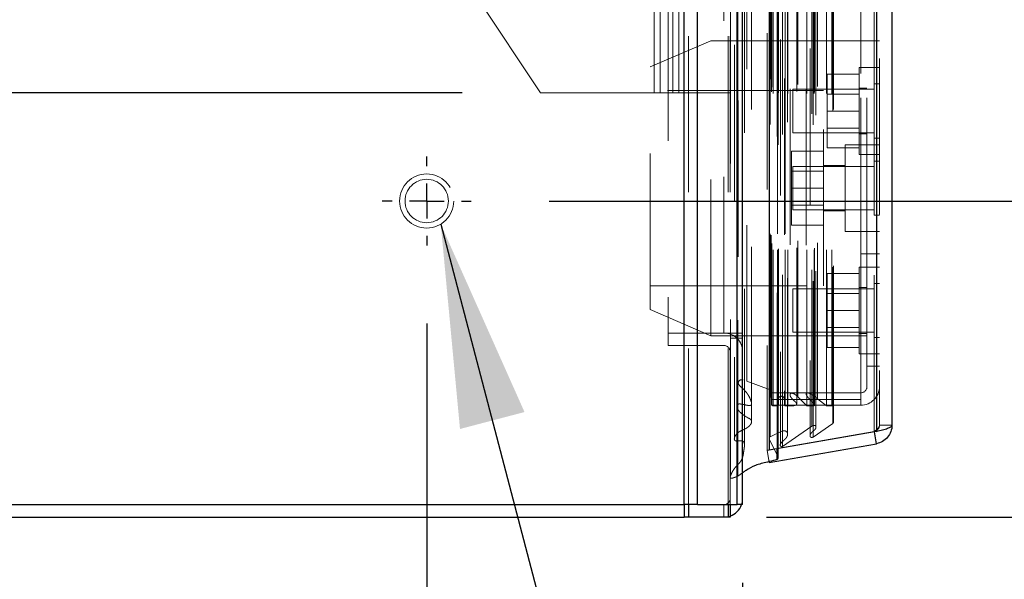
# Model space of a CAD drawing. Header units: inches. Extents: x 0.2 to 10.8, y 0.2 to 8.2.
# Tile 19 of 68: x 1.596 to 2.227, y 2.966 to 3.324. Entities that reach past the tile are written whole.
import ezdxf

# ---------------------------------------------------------------- set-up
doc = ezdxf.new("R2010")
doc.units = ezdxf.units.IN
doc.header["$MEASUREMENT"] = 0
doc.linetypes.add('CENTERX2', pattern=[0.8, 0.5, -0.1, 0.1, -0.1])
doc.linetypes.add('HIDDEN', pattern=[0.075, 0.05, -0.025])
doc.layers.add('CENTER', color=40, linetype='CENTERX2')
doc.layers.add('DIMENSIONS', color=140, linetype='Continuous')
doc.styles.add('SLDTEXTSTYLE0', font='TXT', dxfattribs={"width": 0.7})
doc.dimstyles.new('SLDDIMSTYLE0', dxfattribs={"dimtxt": 0.084961, "dimasz": 0.13, "dimexe": 0, "dimexo": 0.0625, "dimgap": 0.02124, "dimtad": 0, "dimtih": 1, "dimtoh": 1, "dimlfac": 9, "dimrnd": 1e-09, "dimzin": 12, "dimdsep": 46, "dimtxsty": 'SLDTEXTSTYLE0', "dimsah": 1, "dimcen": 0.09, "dimadec": 0, "dimazin": 3, "dimtfac": 1, "dimtofl": 0, "dimtmove": 0, "dimatfit": 3, "dimfxl": 0, "dimfrac": 2, "dimtolj": 1, "dimtzin": 12, "dimarcsym": 0})
doc.dimstyles.new('SLDDIMSTYLE1', dxfattribs={"dimtxt": 0.084961, "dimasz": 0.13, "dimexe": 0, "dimexo": 0.0625, "dimgap": 0.02124, "dimtad": 0, "dimtih": 1, "dimtoh": 1, "dimlfac": 9, "dimrnd": 1e-09, "dimzin": 12, "dimdsep": 46, "dimtxsty": 'SLDTEXTSTYLE0', "dimsah": 1, "dimcen": 0.09, "dimadec": 0, "dimazin": 3, "dimtfac": 1, "dimtmove": 0, "dimatfit": 0, "dimfxl": 0, "dimfrac": 2, "dimtolj": 1, "dimtzin": 12, "dimarcsym": 0})
doc.dimstyles.new('SLDDIMSTYLE3', dxfattribs={"dimtxt": 0.18, "dimasz": 0.13, "dimexe": 0, "dimexo": 0.0625, "dimgap": 0, "dimtad": 0, "dimtih": 1, "dimtoh": 1, "dimdec": 0, "dimrnd": 1e-09, "dimzin": 0, "dimdsep": 46, "dimtxsty": 'Standard', "dimsah": 1, "dimcen": 0.09, "dimadec": 0, "dimazin": 0, "dimtfac": 0.13, "dimtdec": 0, "dimtofl": 0, "dimtmove": 0, "dimatfit": 3, "dimfxl": 0, "dimfrac": 2, "dimtolj": 1, "dimtzin": 0, "dimarcsym": 0})

# ---------------------------------------------------------------- blocks, each defined once
blk = doc.blocks.new('_D_5')
at = {"layer": 'DIMENSIONS'}
for p, q in [((0.92138, 3.27758), (0.92138, 3.52758)), ((1.87926, 3.27758), (0.79638, 3.27758)), ((1.12799, 3.00592), (0.79638, 3.00592)), ((0.92138, 2.7755), (0.92138, 3.00592)), ((0.39212, 2.7755), (0.36359, 2.7755)), ((0.36359, 2.7755), (0.36359, 2.64047)), ((0.64459, 2.7755), (0.67312, 2.7755)), ((0.67312, 2.7755), (0.67312, 2.64047)), ((0.79778, 2.7755), (0.92138, 2.7755)), ((0.36359, 2.64047), (0.39212, 2.64047)), ((0.67312, 2.64047), (0.64459, 2.64047))]:
    blk.add_line(p, q, dxfattribs=at)
for points in [[(0.92138, 3.27758), (0.94138, 3.40758), (0.90138, 3.40758)], [(0.92138, 3.00592), (0.90138, 2.87592), (0.94138, 2.87592)]]:
    blk.add_solid(points, dxfattribs=at)
at = {"layer": 'DIMENSIONS', "char_height": 0.083333, "attachment_point": 1, "style": 'SLDTEXTSTYLE0'}
for s, insert in [('2.45', (0.39212, 2.90194)), ('62.1', (0.39212, 2.74789))]:
    blk.add_mtext(s, dxfattribs=dict(at, insert=insert))
blk = doc.blocks.new('_D_6')
at = {"layer": 'DIMENSIONS'}
for p, q in [((1.87926, 4.01336), (0.79638, 4.01336)), ((0.92138, 4.01336), (0.92138, 3.82914)), ((0.75981, 3.67509), (0.73128, 3.67509)), ((0.73128, 3.67509), (0.73128, 3.54006)), ((1.08296, 3.67509), (1.11149, 3.67509)), ((1.11149, 3.67509), (1.11149, 3.54006)), ((0.73128, 3.54006), (0.75981, 3.54006)), ((1.11149, 3.54006), (1.08296, 3.54006)), ((0.92138, 3.27758), (0.92138, 3.52104)), ((1.87926, 3.27758), (0.79638, 3.27758))]:
    blk.add_line(p, q, dxfattribs=at)
for points in [[(0.92138, 4.01336), (0.90138, 3.88336), (0.94138, 3.88336)], [(0.92138, 3.27758), (0.94138, 3.40758), (0.90138, 3.40758)]]:
    blk.add_solid(points, dxfattribs=at)
at = {"layer": 'DIMENSIONS', "char_height": 0.083333, "attachment_point": 1, "style": 'SLDTEXTSTYLE0'}
for s, insert in [('6.62', (0.79515, 3.80154)), ('168.2', (0.75981, 3.64749))]:
    blk.add_mtext(s, dxfattribs=dict(at, insert=insert))
blk = doc.blocks.new('_D_11')
at = {"layer": 'DIMENSIONS'}
for p, q in [((2.54554, 3.53229), (2.51701, 3.53229)), ((2.51701, 3.53229), (2.51701, 3.39726)), ((2.79801, 3.53229), (2.82654, 3.53229)), ((2.82654, 3.53229), (2.82654, 3.39726)), ((2.43139, 3.45281), (2.29604, 3.45281)), ((2.29604, 3.45281), (2.29604, 3.20836)), ((2.51701, 3.39726), (2.54554, 3.39726)), ((2.82654, 3.39726), (2.79801, 3.39726)), ((1.9349, 3.20836), (2.42104, 3.20836)), ((2.07427, 3.00592), (2.42104, 3.00592)), ((2.29604, 3.00592), (2.29604, 2.75592))]:
    blk.add_line(p, q, dxfattribs=at)
for points in [[(2.29604, 3.20836), (2.31604, 3.33836), (2.27604, 3.33836)], [(2.29604, 3.00592), (2.27604, 2.87592), (2.31604, 2.87592)]]:
    blk.add_solid(points, dxfattribs=at)
at = {"layer": 'DIMENSIONS', "char_height": 0.083333, "attachment_point": 1, "style": 'SLDTEXTSTYLE0'}
for s, insert in [('1.82', (2.54554, 3.65873)), ('46.3', (2.54554, 3.50468)), ('TYP.', (2.54963, 3.35063))]:
    blk.add_mtext(s, dxfattribs=dict(at, insert=insert))
blk = doc.blocks.new('_D_12')
at = {"layer": 'DIMENSIONS'}
for p, q in [((1.85643, 3.12989), (1.85643, 2.68351)), ((2.05888, 2.96392), (2.05888, 2.68351)), ((2.54941, 2.88798), (2.52088, 2.88798)), ((2.52088, 2.88798), (2.52088, 2.75295)), ((2.80188, 2.88798), (2.83041, 2.88798)), ((2.83041, 2.88798), (2.83041, 2.75295)), ((1.85643, 2.80851), (1.60643, 2.80851)), ((2.05888, 2.80851), (2.47332, 2.80851)), ((2.52088, 2.75295), (2.54941, 2.75295)), ((2.83041, 2.75295), (2.80188, 2.75295))]:
    blk.add_line(p, q, dxfattribs=at)
for points in [[(1.85643, 2.80851), (1.72643, 2.82851), (1.72643, 2.78851)], [(2.05888, 2.80851), (2.18888, 2.78851), (2.18888, 2.82851)]]:
    blk.add_solid(points, dxfattribs=at)
at = {"layer": 'DIMENSIONS', "char_height": 0.083333, "attachment_point": 1, "style": 'SLDTEXTSTYLE0'}
for s, insert in [('1.82', (2.54941, 3.01442)), ('46.3', (2.54941, 2.86037)), ('TYP.', (2.5535, 2.70632))]:
    blk.add_mtext(s, dxfattribs=dict(at, insert=insert))
blk = doc.blocks.new('SW_CENTERMARKSYMBOL_0')
at = {"layer": 'CENTER', "color": 0}
for p, q in [((0, 0.02222), (0, 0.02847)), ((0, 0), (0, 0.01111)), ((-0.02222, 0), (-0.02847, 0)), ((0, 0), (-0.01111, 0)), ((0, 0), (0, -0.01111)), ((0, 0), (0.01111, 0)), ((0.02222, 0), (0.02847, 0)), ((0, -0.02222), (0, -0.02847))]:
    blk.add_line(p, q, dxfattribs=at)

msp = doc.modelspace()

# ---------------------------------------------------------------- linework, layer by layer
at = {"color": 7, "linetype": 'Continuous', "lineweight": 25}
for p, q in [((2.021441, 3.013918), (2.021441, 5.163912)), ((2.029927, 3.013918), (2.029927, 5.162339)), ((2.055361, 3.013918), (2.055361, 5.150374)), ((2.058876, 3.013918), (2.058876, 5.150029)), ((2.075947, 5.115757), (2.075947, 3.048724)), ((2.144641, 5.103644), (2.144641, 3.060836)), ((2.154557, 5.099717), (2.154557, 3.064763)), ((2.144641, 3.060836), (2.075947, 3.048724)), ((2.144641, 3.052945), (2.143292, 3.060598)), ((2.075947, 3.048724), (2.075854, 3.048724)), ((2.075947, 3.040833), (2.144641, 3.052945)), ((2.081014, 3.042767), (2.081014, 3.049617)), ((2.081693, 3.043791), (2.081693, 3.049737)), ((1.181987, 3.013918), (2.021441, 3.013918)), ((2.029927, 3.013918), (2.021441, 3.013918)), ((2.021446, 3.013918), (2.021446, 3.005918)), ((2.024271, 3.013918), (2.024271, 3.005918)), ((2.029927, 3.013918), (2.055361, 3.013918)), ((2.049706, 3.013918), (2.049706, 3.005918)), ((2.050876, 3.013918), (2.050876, 3.005918)), ((2.058876, 3.013918), (2.055361, 3.013918)), ((1.177987, 3.005918), (2.021446, 3.005918)), ((2.024271, 3.005918), (2.021446, 3.005918)), ((2.049706, 3.005918), (2.024271, 3.005918)), ((2.050876, 3.005918), (2.049706, 3.005918))]:
    msp.add_line(p, q, dxfattribs=at)
at = {"color": 7, "linetype": 'HIDDEN', "lineweight": 18}
for p, q in [((2.021441, 5.163912), (2.021441, 3.013918)), ((2.021441, 5.163912), (2.021441, 3.013918)), ((2.021441, 3.013918), (2.021441, 5.163912)), ((2.02427, 3.013918), (2.02427, 5.162339)), ((2.02427, 3.013918), (2.02427, 5.162339)), ((2.029927, 3.013918), (2.029927, 5.162339)), ((2.049704, 3.013918), (2.049704, 5.150374)), ((2.049704, 3.013918), (2.049704, 5.150374)), ((2.050876, 3.013918), (2.050876, 5.150029)), ((2.055361, 3.013918), (2.055361, 5.150374)), ((2.0557, 3.032096), (2.0557, 5.132384)), ((2.081581, 3.044278), (2.081581, 5.120202)), ((2.081581, 3.044278), (2.081581, 5.120202)), ((2.06004, 3.052041), (2.06004, 5.112445)), ((2.06004, 3.052053), (2.06004, 5.112427)), ((2.074557, 5.115757), (2.074557, 3.048724)), ((2.081014, 3.049617), (2.081014, 5.114863)), ((2.081693, 3.049737), (2.081693, 5.114743)), ((2.083108, 5.111783), (2.083108, 3.052659)), ((2.084431, 3.051036), (2.084431, 5.113444)), ((2.07581, 5.108164), (2.07581, 3.056316)), ((2.075846, 3.056036), (2.075846, 5.108444)), ((2.076448, 3.057321), (2.076448, 5.107159)), ((2.076448, 3.057321), (2.076448, 5.107159)), ((2.087628, 3.058909), (2.087628, 5.105574)), ((2.102088, 5.106125), (2.102088, 3.058359)), ((2.103997, 3.057121), (2.103997, 5.107359)), ((2.084472, 3.061099), (2.084472, 5.103381)), ((2.103218, 3.064191), (2.103218, 5.100289)), ((2.10588, 3.063359), (2.10588, 5.101133)), ((2.116574, 3.065928), (2.116574, 5.098552)), ((2.143252, 5.103644), (2.143252, 3.060836)), ((2.143252, 3.060836), (2.143252, 5.103644)), ((2.144641, 3.060836), (2.144641, 5.103644)), ((2.146557, 5.099717), (2.146557, 3.064763)), ((2.064623, 3.067072), (2.064623, 5.097407)), ((2.117151, 3.066902), (2.117151, 5.097578)), ((2.077343, 3.078303), (2.077343, 5.086177)), ((2.077343, 3.078303), (2.077343, 5.086177)), ((2.078467, 3.077192), (2.078467, 5.087288)), ((2.078467, 3.077192), (2.078467, 5.087288)), ((2.081231, 5.087288), (2.081231, 3.077192)), ((2.081231, 3.077192), (2.081231, 5.087288)), ((2.081787, 3.077747), (2.081787, 5.086733)), ((2.085676, 5.086733), (2.085676, 3.077747)), ((2.086231, 3.077192), (2.086231, 5.087288)), ((2.086231, 5.087288), (2.086231, 3.077192)), ((2.087796, 3.077192), (2.087796, 5.087288)), ((2.093527, 3.078414), (2.093527, 5.086122)), ((2.100023, 3.077192), (2.100023, 5.087288)), ((2.104616, 3.077192), (2.104616, 5.087288)), ((2.104899, 3.078077), (2.104899, 5.086407)), ((2.112663, 3.077192), (2.112663, 5.087288)), ((2.11604, 3.077192), (2.11604, 5.087288)), ((2.11604, 3.077192), (2.11604, 5.087288)), ((2.077669, 3.081185), (2.077669, 5.083296)), ((2.089248, 5.080258), (2.089248, 3.084224)), ((2.094257, 3.082919), (2.094257, 5.081562)), ((2.094257, 3.082919), (2.094257, 5.081562)), ((2.099665, 5.080095), (2.099665, 3.084387)), ((2.106919, 3.08168), (2.106919, 5.082801)), ((2.056085, 5.072625), (2.056085, 3.091874)), ((2.076519, 3.08744), (2.076519, 5.07704)), ((2.076519, 3.08744), (2.076519, 5.07704)), ((2.077249, 3.086409), (2.077249, 5.078071)), ((2.077249, 3.086409), (2.077249, 5.078071)), ((2.061597, 3.092894), (2.061597, 5.071586)), ((2.046876, 3.123807), (2.046876, 5.040584)), ((2.046876, 3.123807), (2.046876, 5.040584)), ((2.046876, 3.123807), (2.046876, 5.040584)), ((2.046876, 3.123807), (2.046876, 5.040584)), ((2.134557, 3.174518), (2.134557, 4.989962)), ((2.134557, 3.174518), (2.134557, 4.989962)), ((2.134557, 4.989962), (2.134557, 3.174518)), ((2.134557, 4.989962), (2.134557, 3.174518)), ((2.138557, 3.174518), (2.138557, 4.989962)), ((2.002098, 3.277584), (2.002098, 4.013362)), ((2.002098, 3.277584), (2.002098, 4.013362)), ((2.006098, 3.277584), (2.006098, 4.013362)), ((2.014098, 3.277584), (2.014098, 4.013362)), ((2.018098, 3.277584), (2.018098, 4.013362)), ((2.018098, 3.277584), (2.018098, 4.013362)), ((2.011098, 3.546862), (2.011098, 3.123807)), ((1.929265, 3.277584), (1.856431, 3.387237)), ((2.038557, 3.310999), (1.999669, 3.294333)), ((2.038557, 3.12211), (2.038557, 3.310999)), ((2.138557, 3.310999), (2.038557, 3.310999)), ((2.138557, 3.310888), (2.146557, 3.310888)), ((1.999669, 3.138777), (1.999669, 3.294333)), ((2.133557, 3.293777), (2.133557, 3.238222)), ((2.138557, 3.293777), (2.133557, 3.293777)), ((2.146557, 3.293777), (2.138557, 3.293777)), ((2.133557, 3.289666), (2.113002, 3.289666)), ((2.113002, 3.289666), (2.113002, 3.265999)), ((2.138557, 3.280722), (2.133557, 3.280722)), ((2.143085, 3.28336), (2.143085, 3.265999)), ((2.146557, 3.28336), (2.143085, 3.28336)), ((1.929265, 3.277584), (2.002098, 3.277584)), ((2.11078, 3.279055), (1.999669, 3.279055)), ((2.002098, 3.277584), (2.006098, 3.277584)), ((2.006098, 3.277584), (2.018098, 3.277584)), ((2.018098, 3.277584), (2.050876, 3.277584)), ((2.091002, 3.279888), (2.091002, 3.265999)), ((2.143085, 3.279888), (2.091002, 3.279888)), ((2.11078, 3.154055), (2.11078, 3.279055)), ((2.133557, 3.276883), (2.113002, 3.276883)), ((2.091002, 3.265999), (2.091002, 3.25211)), ((2.133557, 3.265999), (2.113002, 3.265999)), ((2.113002, 3.265999), (2.113002, 3.242333)), ((2.143085, 3.265999), (2.143085, 3.248638)), ((2.091002, 3.25211), (2.143085, 3.25211)), ((2.113002, 3.255116), (2.133557, 3.255116)), ((2.133557, 3.251277), (2.138557, 3.251277)), ((2.124669, 3.244333), (2.124669, 3.188777)), ((2.138557, 3.244333), (2.124669, 3.244333)), ((2.146557, 3.244333), (2.138557, 3.244333)), ((2.143085, 3.248638), (2.146557, 3.248638)), ((2.11078, 3.240222), (2.090224, 3.240222)), ((2.090224, 3.240222), (2.090224, 3.216555)), ((2.133557, 3.242333), (2.113002, 3.242333)), ((2.133557, 3.238222), (2.138557, 3.238222)), ((2.138557, 3.238222), (2.146557, 3.238222)), ((2.091002, 3.230444), (2.091002, 3.216555)), ((2.143085, 3.230444), (2.091002, 3.230444)), ((2.124669, 3.230999), (2.11078, 3.230999)), ((2.143085, 3.233916), (2.143085, 3.216555)), ((2.146557, 3.233916), (2.143085, 3.233916)), ((2.11078, 3.227438), (2.090224, 3.227438)), ((2.11078, 3.216555), (2.090224, 3.216555)), ((2.090224, 3.216555), (2.090224, 3.192888)), ((2.091002, 3.216555), (2.091002, 3.202666)), ((2.143085, 3.216555), (2.143085, 3.199194)), ((2.090224, 3.205672), (2.11078, 3.205672)), ((2.091002, 3.202666), (2.143085, 3.202666)), ((2.11078, 3.20211), (2.124669, 3.20211)), ((2.143085, 3.199194), (2.146557, 3.199194)), ((2.11078, 3.192888), (2.090224, 3.192888)), ((2.124669, 3.188777), (2.138557, 3.188777)), ((2.138557, 3.188777), (2.146557, 3.188777)), ((2.134557, 3.081185), (2.134557, 3.174518)), ((2.134557, 3.174518), (2.146557, 3.174518)), ((2.138557, 3.102555), (2.138557, 3.174518)), ((2.133557, 3.161888), (2.113002, 3.161888)), ((2.113002, 3.161888), (2.113002, 3.138222)), ((2.133557, 3.165999), (2.133557, 3.110444)), ((2.138557, 3.165999), (2.133557, 3.165999)), ((2.146557, 3.165999), (2.138557, 3.165999)), ((2.143085, 3.155583), (2.143085, 3.138222)), ((2.146557, 3.155583), (2.143085, 3.155583)), ((1.999669, 3.154055), (2.11078, 3.154055)), ((2.091002, 3.15211), (2.091002, 3.138222)), ((2.143085, 3.15211), (2.091002, 3.15211)), ((2.133557, 3.149105), (2.113002, 3.149105)), ((2.138557, 3.152944), (2.133557, 3.152944)), ((1.999669, 3.138777), (2.038557, 3.12211)), ((2.091002, 3.138222), (2.091002, 3.124333)), ((2.133557, 3.138222), (2.113002, 3.138222)), ((2.113002, 3.138222), (2.113002, 3.114555)), ((2.143085, 3.138222), (2.143085, 3.12086)), ((2.011098, 3.115807), (2.011098, 3.123807)), ((2.011098, 3.123807), (2.046876, 3.123807)), ((2.046876, 3.123807), (2.050876, 3.123807)), ((2.050876, 3.123807), (2.058876, 3.123807)), ((2.091002, 3.124333), (2.143085, 3.124333)), ((2.113002, 3.127338), (2.133557, 3.127338)), ((2.133557, 3.123499), (2.138557, 3.123499)), ((2.038557, 3.12211), (2.138557, 3.12211)), ((2.050876, 3.120473), (2.058876, 3.120473)), ((2.143085, 3.12086), (2.146557, 3.12086)), ((2.046876, 3.115807), (2.011098, 3.115807)), ((2.133557, 3.114555), (2.113002, 3.114555)), ((2.133557, 3.110444), (2.138557, 3.110444)), ((2.138557, 3.110444), (2.146557, 3.110444)), ((2.138557, 3.102555), (2.146557, 3.102555)), ((2.138557, 3.089555), (2.138557, 3.102555)), ((2.056085, 3.091868), (2.056085, 3.091856)), ((2.061597, 3.092894), (2.076519, 3.08744)), ((2.077249, 3.086409), (2.077343, 3.078303)), ((2.077669, 3.085555), (2.134557, 3.085555)), ((2.077669, 3.081185), (2.134557, 3.081185)), ((2.077669, 3.077555), (2.077669, 3.081185)), ((2.094257, 3.082919), (2.100023, 3.077192)), ((2.106919, 3.08168), (2.112663, 3.077192)), ((2.134557, 3.077555), (2.134557, 3.081185)), ((2.134557, 3.077555), (2.077669, 3.077555)), ((2.078467, 3.077192), (2.081231, 3.077192)), ((2.086231, 3.077192), (2.087796, 3.077192)), ((2.093527, 3.078391), (2.093527, 3.078414)), ((2.100023, 3.077192), (2.104616, 3.077192)), ((2.104899, 3.077192), (2.104899, 3.078077)), ((2.112663, 3.077192), (2.11604, 3.077192)), ((2.143252, 3.060836), (2.074557, 3.048724)), ((2.074557, 3.048711), (2.143252, 3.060824)), ((2.084472, 3.061099), (2.076448, 3.057321)), ((2.103218, 3.064191), (2.084431, 3.051036)), ((2.116574, 3.065928), (2.103997, 3.057121)), ((2.10588, 3.063347), (2.10588, 3.063358)), ((2.144641, 3.060836), (2.143252, 3.060836)), ((2.143292, 3.060598), (2.143252, 3.060824)), ((2.146557, 3.064763), (2.154557, 3.064763)), ((2.075846, 3.056036), (2.081581, 3.044278)), ((2.102088, 3.058359), (2.102088, 3.058353)), ((2.075854, 3.048724), (2.074557, 3.048724)), ((2.075947, 3.040833), (2.074557, 3.048711)), ((2.058876, 3.034359), (2.0557, 3.032096)), ((2.021446, 3.013918), (2.021446, 3.005918)), ((2.024271, 3.013918), (2.024271, 3.005918)), ((2.046876, 3.013918), (2.046876, 3.005918)), ((2.049706, 3.013918), (2.049706, 3.005918))]:
    msp.add_line(p, q, dxfattribs=at)
at = {"color": 7, "linetype": 'HIDDEN', "lineweight": 18, "flags": 128}
for points in [[(2.051024, 5.13246), (2.051023, 4.098854), (2.051024, 3.032021)], [(2.053557, 5.108406), (2.053557, 4.098854), (2.053557, 3.056077)], [(2.064623, 3.067073), (2.064622, 3.997223), (2.064623, 5.097408)], [(2.055118, 5.087799), (2.055117, 4.124741), (2.055118, 3.076684)], [(2.055118, 5.087797), (2.055117, 4.098854), (2.055118, 3.076707)], [(2.064606, 3.078956), (2.064607, 4.065602), (2.064606, 5.085522)], [(2.058876, 3.017918), (2.058645, 3.015577), (2.05819, 3.013918)], [(2.050876, 3.006604), (2.049217, 3.006148), (2.046876, 3.005918)]]:
    msp.add_lwpolyline(points, dxfattribs=at)
at = {"color": 7, "linetype": 'HIDDEN', "lineweight": 18}
for radius in [0.017361, 0.013889]:
    msp.add_circle((1.856431, 3.208362), radius, dxfattribs=at)
for centre, radius, start, end in [((2.046876, 3.111807), 0.012, 0, 90), ((2.046876, 3.111807), 0.004, 0, 90), ((2.076138, 3.086396), 0.001111, 0.663284, 69.923457), ((2.134557, 3.089555), 0.012, 270, 0), ((2.134557, 3.089555), 0.004, 270, 0), ((2.083731, 3.081358), 0.001944, 0, 180), ((2.078467, 3.078316), 0.001124, 180.663284, 270), ((2.081231, 3.077747), 0.000556, 270, 0), ((2.086231, 3.077747), 0.000556, 180, 270), ((2.11604, 3.076081), 0.001111, 0, 90), ((2.11604, 3.066902), 0.001111, 298.732625, 0), ((2.076921, 3.056316), 0.001111, 115.213814, 194.575625), ((2.080582, 3.043791), 0.001111, 0, 26), ((2.046876, 3.017918), 0.004, 270, 0)]:
    msp.add_arc(centre, radius, start, end, dxfattribs=at)
at = {"color": 7, "linetype": 'Continuous', "lineweight": 25}
for centre, radius, start, end in [((2.080582, 3.043791), 0.001111, 292.85776, 0), ((2.046876, 3.017918), 0.012, 289.471221, 340.528779)]:
    msp.add_arc(centre, radius, start, end, dxfattribs=at)
at = {"color": 7, "linetype": 'HIDDEN', "lineweight": 18}
for points, knots in [([(2.0557, 3.032096), (2.05528, 3.031921), (2.054514, 3.031602), (2.053442, 3.031221), (2.052572, 3.030954), (2.05194, 3.030849), (2.051505, 3.030853), (2.051224, 3.030923), (2.051038, 3.031115), (2.050959, 3.031363), (2.050945, 3.031663), (2.051009, 3.032007), (2.051138, 3.032392), (2.051405, 3.033164), (2.051901, 3.034244), (2.052641, 3.035574), (2.053422, 3.036811), (2.05429, 3.03794), (2.055335, 3.039034), (2.056291, 3.039987), (2.057077, 3.040884), (2.057669, 3.041658), (2.058373, 3.042792), (2.059146, 3.044823), (2.059456, 3.047432), (2.059902, 3.049989), (2.060082, 3.051805), (2.059995, 3.05298), (2.059815, 3.053714), (2.05958, 3.054146), (2.059258, 3.054463), (2.058802, 3.054714), (2.058184, 3.054848), (2.057518, 3.054821), (2.056853, 3.054766), (2.056205, 3.054701), (2.055652, 3.054656), (2.055183, 3.054638), (2.054805, 3.054656), (2.054433, 3.054734), (2.054095, 3.054874), (2.053847, 3.05506), (2.053661, 3.055309), (2.053532, 3.055771), (2.05356, 3.056433), (2.053744, 3.057118), (2.054153, 3.05804), (2.054884, 3.059102), (2.056031, 3.060157), (2.057508, 3.061081), (2.059014, 3.061697), (2.06041, 3.062378), (2.061419, 3.062959), (2.062453, 3.063666), (2.063512, 3.064583), (2.064449, 3.065848), (2.064731, 3.067085), (2.064455, 3.06793), (2.06417, 3.068366), (2.063727, 3.068773), (2.063042, 3.069133), (2.06222, 3.069506), (2.061438, 3.069961), (2.060463, 3.070586), (2.059306, 3.071369), (2.058053, 3.072359), (2.056952, 3.073375), (2.056037, 3.074439), (2.055426, 3.075435), (2.055132, 3.076358), (2.055068, 3.077181), (2.055263, 3.077782), (2.055591, 3.078078), (2.055801, 3.078198), (2.056075, 3.078294), (2.056407, 3.078362), (2.056787, 3.078392), (2.057205, 3.078381), (2.057655, 3.078337), (2.058137, 3.078271), (2.058746, 3.078166), (2.059468, 3.078019), (2.060293, 3.077835), (2.061165, 3.077645), (2.062044, 3.077487), (2.062896, 3.077377), (2.063618, 3.077408), (2.064237, 3.077586), (2.064539, 3.077944), (2.064637, 3.078295), (2.064655, 3.078602), (2.06461, 3.078991), (2.064449, 3.079707), (2.063985, 3.081041), (2.063182, 3.08289), (2.061932, 3.08499), (2.060298, 3.08696), (2.058733, 3.088447), (2.057568, 3.089494), (2.056974, 3.090083), (2.056552, 3.090593), (2.05625, 3.091076), (2.056071, 3.091621), (2.056095, 3.092185), (2.05627, 3.092675), (2.056523, 3.093094), (2.056832, 3.093436), (2.057229, 3.093678), (2.057661, 3.093821), (2.058166, 3.093891), (2.058805, 3.093848), (2.059607, 3.093643), (2.060566, 3.093317), (2.061235, 3.093042), (2.061597, 3.092894)], [0, 0, 0, 0, 0.0116558, 0.0212513, 0.0286202, 0.0342912, 0.0366756, 0.0389331, 0.0412456, 0.0439986, 0.0473454, 0.0512387, 0.0557536, 0.0609508, 0.0779582, 0.0940811, 0.1092829, 0.1236696, 0.1375796, 0.1541346, 0.163018, 0.1729923, 0.1840147, 0.2048892, 0.2441303, 0.2718264, 0.2922069, 0.3053878, 0.3118454, 0.3169624, 0.3208357, 0.3252761, 0.3302678, 0.3359006, 0.3410985, 0.3462794, 0.3515153, 0.3544827, 0.3574843, 0.3605674, 0.3637072, 0.3668045, 0.368687, 0.373813, 0.3820846, 0.3908438, 0.3972951, 0.414769, 0.4303906, 0.4422064, 0.4610488, 0.4723717, 0.482698, 0.4921122, 0.5067199, 0.5227377, 0.5401599, 0.5471705, 0.5518299, 0.5564978, 0.5638264, 0.5721576, 0.5801748, 0.5879775, 0.6035088, 0.6184661, 0.6329214, 0.6469261, 0.66037, 0.6694175, 0.6784506, 0.6877765, 0.6895992, 0.6916348, 0.6940048, 0.6967465, 0.6997911, 0.7031108, 0.7067204, 0.7106189, 0.714823, 0.7216776, 0.7285546, 0.7354668, 0.7435757, 0.7503645, 0.7559948, 0.7607307, 0.7657889, 0.7692106, 0.7726137, 0.7760447, 0.7827829, 0.7970064, 0.822491, 0.8478785, 0.8735719, 0.8997148, 0.9106853, 0.9188293, 0.9241892, 0.9304527, 0.9365872, 0.9427594, 0.9491694, 0.9540555, 0.9584565, 0.9625318, 0.9663326, 0.9697505, 0.9746994, 0.9815093, 0.9899815, 1, 1, 1, 1]), ([(2.087796, 3.077192), (2.088195, 3.07718), (2.088946, 3.077159), (2.090003, 3.077172), (2.090919, 3.077214), (2.091698, 3.077295), (2.092352, 3.077419), (2.092899, 3.077594), (2.093325, 3.077862), (2.093568, 3.078267), (2.0935, 3.078605), (2.09333, 3.078904), (2.093098, 3.079228), (2.092716, 3.07964), (2.092097, 3.080214), (2.091341, 3.080902), (2.090588, 3.081689), (2.08998, 3.082435), (2.089547, 3.083145), (2.089249, 3.083804), (2.089229, 3.084369), (2.08938, 3.084793), (2.089617, 3.085081), (2.089966, 3.085233), (2.090368, 3.085267), (2.090833, 3.085222), (2.091365, 3.085085), (2.091976, 3.084794), (2.092645, 3.084324), (2.093446, 3.083704), (2.093969, 3.083197), (2.094257, 3.082919)], [0, 0, 0, 0, 0.0516002, 0.0970633, 0.1364041, 0.1700382, 0.198519, 0.223423, 0.2470196, 0.2713165, 0.2966106, 0.3102882, 0.331803, 0.3615707, 0.3999268, 0.4632549, 0.5211072, 0.5733358, 0.6200679, 0.6617528, 0.6994333, 0.7213754, 0.7400102, 0.756737, 0.7731511, 0.791715, 0.8167908, 0.8462063, 0.885817, 0.9371607, 1, 1, 1, 1]), ([(2.104616, 3.077192), (2.104643, 3.077204), (2.104715, 3.077236), (2.10483, 3.077308), (2.104961, 3.077426), (2.105061, 3.077611), (2.105028, 3.077859), (2.104895, 3.078104), (2.104598, 3.078504), (2.10408, 3.078973), (2.103451, 3.079619), (2.102807, 3.08027), (2.102177, 3.080927), (2.101547, 3.081619), (2.100923, 3.082348), (2.100322, 3.083117), (2.099894, 3.083791), (2.099653, 3.084356), (2.099539, 3.0848), (2.099677, 3.085147), (2.099912, 3.085337), (2.10014, 3.085421), (2.100422, 3.085454), (2.100744, 3.085445), (2.101091, 3.085392), (2.101531, 3.085269), (2.102079, 3.085041), (2.102758, 3.084698), (2.10352, 3.084246), (2.104263, 3.083751), (2.104946, 3.083259), (2.105533, 3.082829), (2.106058, 3.082427), (2.106519, 3.08205), (2.10679, 3.081799), (2.106919, 3.08168)], [0, 0, 0, 0, 0.0043936, 0.0117384, 0.0216348, 0.0335057, 0.0477931, 0.0656868, 0.0827174, 0.1309394, 0.1816873, 0.2321676, 0.2822821, 0.331964, 0.3859284, 0.4419291, 0.4994657, 0.527085, 0.5544187, 0.582539, 0.5921652, 0.602874, 0.6156206, 0.6301816, 0.6459192, 0.6630307, 0.693329, 0.7305967, 0.7749518, 0.826606, 0.8674982, 0.9053337, 0.9400534, 0.9715974, 1, 1, 1, 1]), ([(2.084431, 3.051036), (2.084384, 3.051024), (2.084286, 3.051), (2.084125, 3.050993), (2.083956, 3.051011), (2.083781, 3.051055), (2.083606, 3.051125), (2.083437, 3.051219), (2.083284, 3.051335), (2.083143, 3.051481), (2.082998, 3.051705), (2.08287, 3.052205), (2.083173, 3.052883), (2.083769, 3.053686), (2.084572, 3.054506), (2.085552, 3.055344), (2.086343, 3.056055), (2.086856, 3.056685), (2.087186, 3.057199), (2.08747, 3.057824), (2.087646, 3.058563), (2.087637, 3.059343), (2.087468, 3.060073), (2.087155, 3.060583), (2.086757, 3.060898), (2.086271, 3.061077), (2.085713, 3.06116), (2.085099, 3.061173), (2.084683, 3.061124), (2.084472, 3.061099)], [0, 0, 0, 0, 0.0080157, 0.0164262, 0.0254813, 0.0353227, 0.0459684, 0.0573183, 0.0691868, 0.0815497, 0.0971646, 0.1262066, 0.1938647, 0.2508569, 0.3344528, 0.4187956, 0.5010146, 0.5361129, 0.5786152, 0.6281783, 0.6848128, 0.750009, 0.8064907, 0.8477527, 0.8748196, 0.9022651, 0.9327237, 0.9658184, 1, 1, 1, 1]), ([(2.103997, 3.057121), (2.103943, 3.057093), (2.103833, 3.057037), (2.103641, 3.056984), (2.103436, 3.056954), (2.103221, 3.056951), (2.103004, 3.056972), (2.102791, 3.057019), (2.102591, 3.05709), (2.10241, 3.057186), (2.102227, 3.057335), (2.102069, 3.0576), (2.102028, 3.057952), (2.102065, 3.058323), (2.102239, 3.058961), (2.10283, 3.059948), (2.103892, 3.060826), (2.104767, 3.061569), (2.105328, 3.062142), (2.105756, 3.062766), (2.105942, 3.063434), (2.105765, 3.064036), (2.105421, 3.064458), (2.105071, 3.064642), (2.104722, 3.064677), (2.104366, 3.064628), (2.104008, 3.064525), (2.103623, 3.064373), (2.103371, 3.06426), (2.103218, 3.064191)], [0, 0, 0, 0, 0.0128688, 0.0258601, 0.0391541, 0.0528097, 0.066789, 0.0809919, 0.0953006, 0.1096359, 0.1240351, 0.1483515, 0.1869718, 0.2169893, 0.2495702, 0.3631536, 0.4986136, 0.5635886, 0.6272608, 0.6891536, 0.7481889, 0.8066945, 0.8499554, 0.8739837, 0.8919318, 0.9150775, 0.9430074, 0.9654023, 1, 1, 1, 1]), ([(2.146557, 3.064763), (2.146554, 3.06467), (2.146546, 3.064483), (2.146484, 3.064202), (2.146386, 3.063922), (2.146249, 3.063641), (2.146076, 3.063361), (2.145868, 3.06308), (2.145566, 3.06273), (2.145142, 3.062309), (2.144567, 3.061818), (2.143933, 3.061327), (2.143479, 3.061), (2.143252, 3.060836)], [0, 0, 0, 0, 0.071449, 0.142898, 0.214347, 0.285796, 0.357245, 0.428694, 0.500143, 0.6251072, 0.7500715, 0.8750357, 1, 1, 1, 1]), ([(2.143252, 3.060824), (2.143382, 3.060851), (2.143643, 3.060904), (2.144021, 3.061034), (2.144385, 3.061198), (2.144731, 3.061397), (2.145055, 3.061631), (2.145355, 3.061895), (2.145694, 3.062261), (2.14604, 3.062753), (2.146334, 3.063388), (2.146522, 3.064065), (2.146546, 3.06453), (2.146557, 3.064763)], [0, 0, 0, 0, 0.071449, 0.14289799, 0.21434699, 0.28579598, 0.35724498, 0.42869398, 0.50014297, 0.62510723, 0.75007149, 0.87503574, 1, 1, 1, 1])]:
    msp.add_open_spline(points, degree=3, knots=knots, dxfattribs=at)
at = {"color": 7, "linetype": 'Continuous', "lineweight": 25}
for points, knots in [([(2.144641, 3.060836), (2.146016, 3.061163), (2.147348, 3.061491), (2.149767, 3.062145), (2.150852, 3.062472), (2.152647, 3.063127), (2.153356, 3.063454), (2.154311, 3.064109), (2.154557, 3.064436), (2.154557, 3.064763)], [0, 0, 0, 0, 0.25, 0.25, 0.5, 0.5, 0.75, 0.75, 1, 1, 1, 1]), ([(2.154557, 3.064763), (2.154557, 3.063367), (2.154311, 3.061971), (2.153356, 3.059347), (2.152647, 3.058119), (2.150852, 3.05598), (2.149767, 3.055069), (2.147348, 3.053673), (2.146016, 3.053188), (2.144641, 3.052945)], [0, 0, 0, 0, 0.25, 0.25, 0.5, 0.5, 0.75, 0.75, 1, 1, 1, 1]), ([(2.081014, 3.042767), (2.079393, 3.042317), (2.077302, 3.041736), (2.072587, 3.040611), (2.067034, 3.039388), (2.062232, 3.036612), (2.059688, 3.03494), (2.05898, 3.034434), (2.058876, 3.034359)], [0, 0, 0, 0, 0.2048193, 0.2642073, 0.5877581, 0.8815774, 0.9825152, 1, 1, 1, 1])]:
    msp.add_open_spline(points, degree=3, knots=knots, dxfattribs=at)

# ---------------------------------------------------------------- block references
at = {"layer": 'CENTER'}
msp.add_blockref('SW_CENTERMARKSYMBOL_0', (1.856431, 3.208362), dxfattribs=at)

# ---------------------------------------------------------------- dimensions: what is measured, and where the dimension line sits
at = {"layer": 'DIMENSIONS'}
for base, p2, dimstyle, picture, middle in [((0.921385, 4.013362), (1.929265, 4.013362), 'SLDDIMSTYLE0', '_D_6', (0.921385, 3.675094)), ((0.921385, 3.005918), (1.177987, 3.005918), 'SLDDIMSTYLE1', '_D_5', (0.921385, 2.775503))]:
    dim = msp.add_linear_dim(base=base, p1=(1.929265, 3.277584), p2=p2, angle=90, dimstyle=dimstyle, dxfattribs=at)
    dim.commit()
    dim.dimension.update_dxf_attribs({"geometry": picture, "text_midpoint": middle, "dimtype": 160})
for base, p1, p2, angle, picture, middle in [((2.29604, 3.005918), (1.884904, 3.208362), (2.024271, 3.005918), 90, '_D_11', (2.29604, 3.452813)), ((2.058876, 2.808505), (1.856431, 3.17989), (2.058876, 3.013918), 0, '_D_12', (2.675643, 2.808505))]:
    dim = msp.add_linear_dim(base=base, p1=p1, p2=p2, angle=angle, text='<>\\PTYP.', dimstyle='SLDDIMSTYLE1', dxfattribs=at)
    dim.commit()
    dim.dimension.update_dxf_attribs({"geometry": picture, "text_midpoint": middle, "dimtype": 160})

# ---------------------------------------------------------------- leaders
msp.add_leader([(1.865445, 3.193524), (2.051395, 2.484977), (1.952069, 2.484977)], dimstyle='SLDDIMSTYLE3', dxfattribs=at)

doc.saveas('drawing.dxf')
